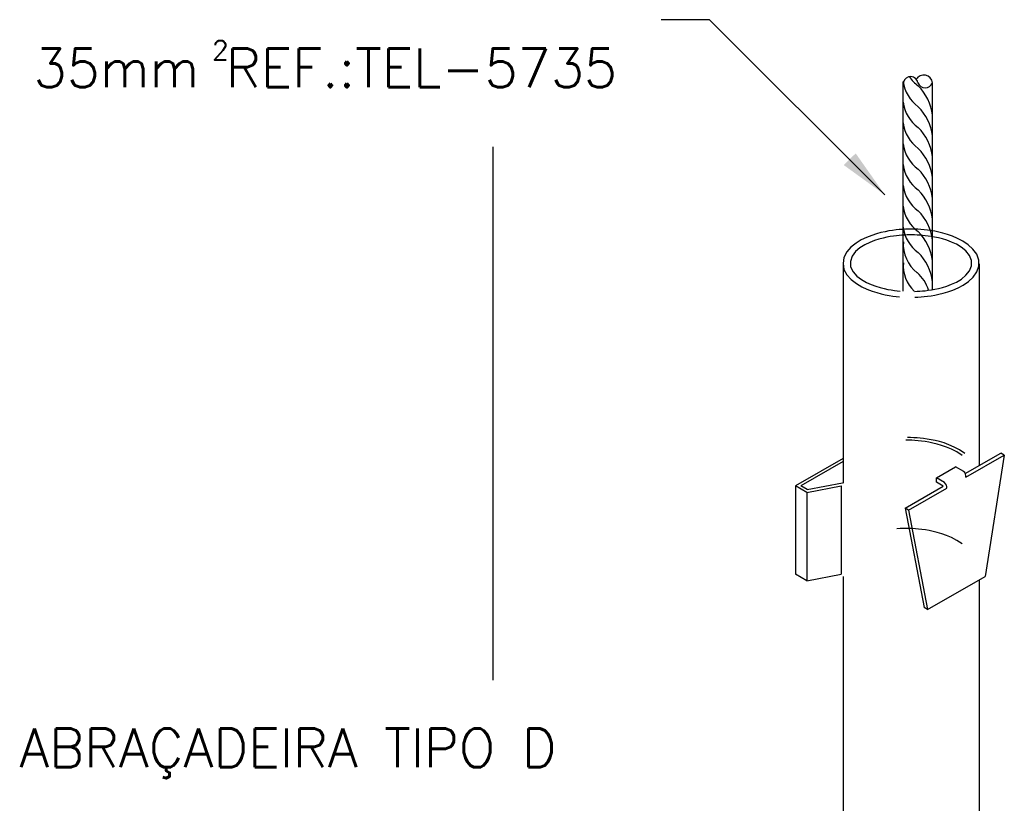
# Model space of a CAD drawing. Header units: millimetres. Extents: x 659 to 1031, y -73 to 11.
# Tile 138 of 141: x 1008 to 1013, y -8 to -4. Entities that reach past the tile are written whole.
import ezdxf

# ---------------------------------------------------------------- set-up
doc = ezdxf.new("R2010")
doc.units = ezdxf.units.MM
doc.header["$MEASUREMENT"] = 0
doc.linetypes.add('NULL', pattern=[0])
for name, color, linetype, lineweight in [('C01', 1, 'Continuous', 30), ('C02', 2, 'Continuous', 30), ('C03', 3, 'Continuous', 30)]:
    doc.layers.add(name, color=color, linetype=linetype, lineweight=lineweight)
doc.styles.add('ROMANS', font='ROMANS')

msp = doc.modelspace()

# ---------------------------------------------------------------- hatches: boundary and pattern name
at = {"layer": 'C02', "linetype": 'Continuous'}
msp.add_hatch(color=2, dxfattribs=at).paths.add_polyline_path([(1012.2995, -4.6229), (1012.238, -4.6835), (1012.4509, -4.8376), (1012.2995, -4.6229), (1012.2995, -4.6229)])

# ---------------------------------------------------------------- linework, layer by layer
at = {"layer": 'C01'}
for centre, radius, start, end in [((1012.651, -4.2641), 0.046, 7.6438, 147.227), ((1012.7301, -4.2301), 0.1854, 186.27, 234.776), ((1012.7301, -4.1224), 0.1854, 214.006, 234.776), ((1012.446, -4.4524), 0.2516, 6.1943, 45.1809), ((1012.7301, -4.3378), 0.1854, 186.27, 234.776), ((1012.446, -4.5601), 0.2516, 6.1943, 45.1809), ((1012.7301, -4.4455), 0.1854, 186.27, 234.776), ((1012.446, -4.6678), 0.2516, 6.1943, 45.1809), ((1012.7301, -4.5532), 0.1854, 186.27, 234.776), ((1012.446, -4.7754), 0.2516, 6.1943, 45.1809), ((1012.7301, -4.6608), 0.1854, 186.27, 234.776), ((1012.446, -4.8831), 0.2516, 6.1943, 45.1809), ((1012.7301, -4.7685), 0.1854, 186.27, 234.776), ((1012.446, -4.9908), 0.2516, 6.1943, 45.1809), ((1012.7301, -4.8762), 0.1854, 186.27, 234.776), ((1012.446, -5.0985), 0.2516, 6.1943, 45.1809), ((1012.7301, -4.9839), 0.1854, 186.27, 234.776), ((1012.446, -5.2061), 0.2516, 6.1943, 45.1809), ((1012.7272, -5.0946), 0.1815, 175.287, 233.139), ((1012.446, -5.3138), 0.2516, 6.1943, 45.1809), ((1012.7272, -5.2032), 0.1815, 175.287, 226.63), ((1012.4889, -5.3869), 0.1956, 16.6786, 48.7721)]:
    msp.add_arc(centre, radius, start, end, dxfattribs=at)
at = {"layer": 'C02'}
for p, q in [((1011.5446, -3.9317), (1011.2946, -3.9317)), ((1012.4509, -4.8376), (1011.5446, -3.9317)), ((1012.5456, -5.3359), (1012.5456, -4.2551)), ((1012.5456, -4.3544), (1012.5456, -4.2551)), ((1012.696, -5.3269), (1012.696, -4.2605)), ((1010.4255, -7.347), (1010.4255, -4.5895)), ((1012.2341, -5.1909), (1012.2341, -6.3288)), ((1012.9372, -5.1947), (1012.9372, -6.2372)), ((1012.2341, -6.8111), (1012.2341, -8.83)), ((1012.9372, -6.8293), (1012.9372, -8.7363)), ((1012.2341, -7.308), (1012.2341, -8.5498))]:
    msp.add_line(p, q, dxfattribs=at)
for points in [[(1012.6051, -5.3667), (1012.6217, -5.3661), (1012.6374, -5.3651), (1012.654, -5.3636), (1012.6716, -5.3617), (1012.6901, -5.3591), (1012.7096, -5.3557), (1012.7301, -5.3515), (1012.7526, -5.346), (1012.776, -5.339), (1012.8014, -5.33), (1012.8288, -5.3185), (1012.8561, -5.3037), (1012.8825, -5.2851), (1012.9069, -5.2623), (1012.9264, -5.2354), (1012.9362, -5.2054), (1012.9362, -5.1744), (1012.9255, -5.1445), (1012.9059, -5.1179), (1012.8815, -5.0953), (1012.8542, -5.077), (1012.8268, -5.0625), (1012.7995, -5.0511), (1012.7741, -5.0423), (1012.7507, -5.0353), (1012.7292, -5.03), (1012.7087, -5.0258), (1012.6891, -5.0225), (1012.6706, -5.02), (1012.653, -5.018), (1012.6364, -5.0166), (1012.6208, -5.0156), (1012.6042, -5.015), (1012.5885, -5.0148), (1012.5729, -5.0148), (1012.5573, -5.0153), (1012.5417, -5.0161), (1012.5251, -5.0174), (1012.5085, -5.0191), (1012.4899, -5.0213), (1012.4714, -5.0243), (1012.4518, -5.028), (1012.4303, -5.0329), (1012.4069, -5.0391), (1012.3825, -5.047), (1012.3561, -5.0572), (1012.3288, -5.0703), (1012.3014, -5.0869), (1012.2751, -5.1076), (1012.2536, -5.1326), (1012.2389, -5.1613), (1012.2341, -5.1921), (1012.2389, -5.2228), (1012.2546, -5.2512), (1012.277, -5.2759), (1012.3034, -5.2962), (1012.3307, -5.3125), (1012.3581, -5.3254), (1012.3844, -5.3354), (1012.4089, -5.3432), (1012.4313, -5.3493), (1012.4528, -5.354), (1012.4733, -5.3577), (1012.4919, -5.3606), (1012.5094, -5.3628), (1012.526, -5.3645)], [(1012.6042, -5.3368), (1012.6169, -5.3363), (1012.6305, -5.3356), (1012.6442, -5.3345), (1012.6589, -5.333), (1012.6745, -5.3311), (1012.6911, -5.3287), (1012.7087, -5.3255), (1012.7272, -5.3213), (1012.7487, -5.316), (1012.7712, -5.309), (1012.7946, -5.3), (1012.82, -5.2881), (1012.8464, -5.2729), (1012.8698, -5.2536), (1012.8884, -5.2304), (1012.8991, -5.2041), (1012.8991, -5.1767), (1012.8884, -5.1504), (1012.8688, -5.1274), (1012.8454, -5.1083), (1012.82, -5.0931), (1012.7946, -5.0814), (1012.7702, -5.0724), (1012.7477, -5.0655), (1012.7272, -5.0602), (1012.7077, -5.0562), (1012.6901, -5.053), (1012.6735, -5.0505), (1012.6589, -5.0486), (1012.6442, -5.0472), (1012.6305, -5.0461), (1012.6169, -5.0454), (1012.6042, -5.0449), (1012.5905, -5.0447), (1012.5778, -5.0447), (1012.5651, -5.045), (1012.5524, -5.0455), (1012.5387, -5.0463), (1012.5251, -5.0474), (1012.5104, -5.0489), (1012.4948, -5.0509), (1012.4782, -5.0535), (1012.4606, -5.0568), (1012.4411, -5.0611), (1012.4196, -5.0666), (1012.3971, -5.0738), (1012.3727, -5.0832), (1012.3473, -5.0955), (1012.3219, -5.1113), (1012.2985, -5.1311), (1012.2809, -5.1548), (1012.2721, -5.1814), (1012.2731, -5.2088), (1012.2858, -5.2347), (1012.3053, -5.2573), (1012.3298, -5.2758), (1012.3551, -5.2904), (1012.3805, -5.3017), (1012.404, -5.3104), (1012.4264, -5.317), (1012.4469, -5.3221), (1012.4655, -5.3261), (1012.4831, -5.3291), (1012.4997, -5.3315), (1012.5143, -5.3333), (1012.529, -5.3347)]]:
    msp.add_lwpolyline(points, dxfattribs=at)
for centre, radius, start, end in [((1012.5837, -4.2639), 0.0383, 8.7877, 166.721), ((1012.6589, -4.2435), 0.0406, 200.957, 339.043)]:
    msp.add_arc(centre, radius, start, end, dxfattribs=at)
at = {"layer": 'C03'}
for p, q in [((1012.2341, -6.2), (1011.988, -6.3421)), ((1012.8659, -6.2781), (1013.0495, -6.1724)), ((1012.8698, -6.2971), (1013.068, -6.1829)), ((1013.068, -6.1829), (1012.9684, -6.811)), ((1013.068, -6.1829), (1013.0495, -6.1724)), ((1012.2341, -6.2165), (1012.0163, -6.3421)), ((1012.7175, -6.3012), (1012.8161, -6.244)), ((1012.8581, -6.268), (1012.8161, -6.244)), ((1012.7175, -6.3234), (1012.7175, -6.3012)), ((1012.7594, -6.3251), (1012.7175, -6.3012)), ((1012.8698, -6.2971), (1012.8698, -6.29)), ((1012.0466, -6.3764), (1011.988, -6.3421)), ((1011.988, -6.3421), (1011.988, -6.7996)), ((1012.0495, -6.3614), (1012.0163, -6.3421)), ((1012.0466, -6.3764), (1012.2253, -6.3428)), ((1012.0495, -6.3614), (1012.2321, -6.3268)), ((1012.2253, -6.3428), (1012.2253, -6.7996)), ((1012.5553, -6.4579), (1012.7526, -6.3437)), ((1012.5729, -6.4684), (1012.7712, -6.3542)), ((1012.7526, -6.3437), (1012.7175, -6.3234)), ((1012.0466, -6.3764), (1012.0466, -6.8339)), ((1012.5553, -6.4579), (1012.654, -6.9718)), ((1012.5729, -6.4684), (1012.5553, -6.4579)), ((1012.5729, -6.4684), (1012.6716, -6.9824)), ((1012.0466, -6.8339), (1011.988, -6.7996)), ((1012.0466, -6.8332), (1012.2253, -6.7996)), ((1012.6716, -6.9824), (1012.9684, -6.811)), ((1012.6716, -6.9824), (1012.654, -6.9718))]:
    msp.add_line(p, q, dxfattribs=at)
for points in [[(1012.8493, -6.1848), (1012.8219, -6.167), (1012.7956, -6.1528), (1012.7692, -6.1416), (1012.7438, -6.1329), (1012.7204, -6.126), (1012.6989, -6.1207), (1012.6784, -6.1165), (1012.6589, -6.1132), (1012.6403, -6.1107), (1012.6227, -6.1087), (1012.6061, -6.1073), (1012.5895, -6.1063), (1012.5739, -6.1058), (1012.5583, -6.1056)], [(1012.8639, -6.1752), (1012.8366, -6.1564), (1012.8092, -6.1415), (1012.7819, -6.1298), (1012.7565, -6.1206), (1012.7331, -6.1135), (1012.7106, -6.1079), (1012.6901, -6.1035), (1012.6696, -6.1002), (1012.651, -6.0975), (1012.6335, -6.0956), (1012.6169, -6.0941), (1012.6003, -6.0931), (1012.5837, -6.0925), (1012.568, -6.0923)], [(1012.8493, -6.6417), (1012.8229, -6.624), (1012.7956, -6.6099), (1012.7692, -6.5988), (1012.7448, -6.59), (1012.7214, -6.5832), (1012.6999, -6.5778), (1012.6794, -6.5736), (1012.6608, -6.5703), (1012.6423, -6.5677), (1012.6247, -6.5657), (1012.6081, -6.5643), (1012.5915, -6.5633), (1012.5759, -6.5627), (1012.5602, -6.5624), (1012.5446, -6.5625), (1012.529, -6.563), (1012.5124, -6.5639)]]:
    msp.add_lwpolyline(points, dxfattribs=at)
for centre in [(1012.8366, -6.2935), (1012.738, -6.3506)]:
    msp.add_arc(centre, 0.0331, 353.83, 50.7305, dxfattribs=at)

# ---------------------------------------------------------------- texts
at = {"layer": 'C03', "linetype": 'NULL', "attachment_point": 7, "line_spacing_factor": 0.798, "style": 'ROMANS'}
for s, insert, char_height, width in [('35mm REF.:TEL-5735', (1008.0491, -4.2814), 0.2, 6.742857), ('2', (1008.9721, -4.1394), 0.1, 0.161905), ('ABRAÇADEIRA TIPO D', (1007.9761, -7.8541), 0.2, 6.304762)]:
    msp.add_mtext(s, dxfattribs=dict(at, insert=insert, char_height=char_height, width=width))

doc.saveas('drawing.dxf')
